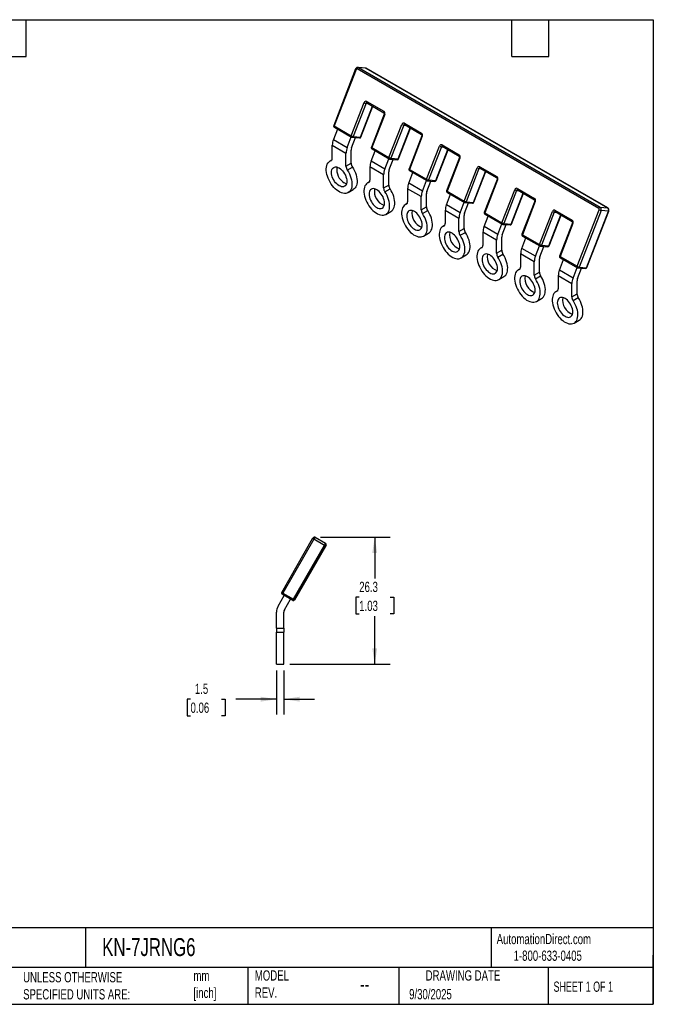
# Model space of a CAD drawing. Header units: millimetres. Extents: x 6 to 273, y 6 to 210.
# Tile 2 of 2: x 142 to 273, y 6 to 210. Entities that reach past the tile are written whole.
import ezdxf

# ---------------------------------------------------------------- set-up
doc = ezdxf.new("R2010")
doc.units = ezdxf.units.MM
doc.linetypes.add('SLD-Solid', pattern=[0])
doc.layers.add('DIMENSIONS', color=140, linetype='SLD-Solid', lineweight=25)
doc.layers.add('TEXT', color=140, linetype='SLD-Solid', lineweight=25)
doc.styles.add('SLDTEXTSTYLE0', font='TXT', dxfattribs={"width": 0.7})
doc.styles.add('SLDTEXTSTYLE1', font='TXT', dxfattribs={"width": 0.65})
doc.dimstyles.new('SLDDIMSTYLE2', dxfattribs={"dimtxt": 2.158008, "dimasz": 3.302, "dimexe": 0, "dimexo": 0.0625, "dimgap": 0.539502, "dimtad": 0, "dimtih": 1, "dimtoh": 1, "dimdec": 1, "dimrnd": 1e-09, "dimzin": 12, "dimdsep": 46, "dimtxsty": 'SLDTEXTSTYLE0', "dimsah": 1, "dimcen": 0.09, "dimadec": 0, "dimazin": 3, "dimtfac": 1, "dimtdec": 1, "dimtofl": 0, "dimtmove": 0, "dimatfit": 3, "dimfxl": 0, "dimfrac": 2, "dimtolj": 1, "dimtzin": 12, "dimarcsym": 0})
doc.dimstyles.new('SLDDIMSTYLE3', dxfattribs={"dimtxt": 2.158008, "dimasz": 3.302, "dimexe": 0, "dimexo": 0.0625, "dimgap": 0.539502, "dimtad": 0, "dimtih": 1, "dimtoh": 1, "dimdec": 1, "dimrnd": 1e-09, "dimzin": 12, "dimdsep": 46, "dimtxsty": 'SLDTEXTSTYLE0', "dimsah": 1, "dimcen": 0.09, "dimadec": 0, "dimazin": 3, "dimtfac": 1, "dimtdec": 1, "dimtmove": 0, "dimatfit": 0, "dimfxl": 0, "dimfrac": 2, "dimtolj": 1, "dimtzin": 12, "dimarcsym": 0})

# ---------------------------------------------------------------- blocks, each defined once
blk = doc.blocks.new('_D_4')
at = {"layer": 'DIMENSIONS'}
for p, q in [((195.22, 75.25), (195.22, 66.15)), ((196.72, 75.25), (196.72, 66.15)), ((177.45, 69.32), (176.73, 69.32)), ((176.73, 69.32), (176.73, 65.89)), ((183.87, 69.32), (184.59, 69.32)), ((184.59, 69.32), (184.59, 65.89)), ((195.22, 69.32), (186.79, 69.32)), ((196.72, 69.32), (203.07, 69.32)), ((176.73, 65.89), (177.45, 65.89)), ((184.59, 65.89), (183.87, 65.89))]:
    blk.add_line(p, q, dxfattribs=at)
for points in [[(195.22, 69.32), (191.92, 69.83), (191.92, 68.81)], [(196.72, 69.32), (200.02, 68.81), (200.02, 69.83)]]:
    blk.add_solid(points, dxfattribs=at)
at = {"layer": 'DIMENSIONS', "char_height": 2.117, "attachment_point": 1, "style": 'SLDTEXTSTYLE0'}
for s, insert in [('1.5', (178.35, 72.53)), ('0.06', (177.45, 68.62))]:
    blk.add_mtext(s, dxfattribs=dict(at, insert=insert))
blk = doc.blocks.new('_D_5')
at = {"layer": 'DIMENSIONS'}
for p, q in [((204.31, 102.78), (218.68, 102.78)), ((215.5, 102.78), (215.5, 94.25)), ((212.3, 90.34), (211.57, 90.34)), ((211.57, 90.34), (211.57, 86.91)), ((218.71, 90.34), (219.43, 90.34)), ((219.43, 90.34), (219.43, 86.91)), ((211.57, 86.91), (212.3, 86.91)), ((215.5, 76.52), (215.5, 86.43)), ((219.43, 86.91), (218.71, 86.91)), ((197.99, 76.52), (218.68, 76.52))]:
    blk.add_line(p, q, dxfattribs=at)
for points in [[(215.5, 102.78), (214.99, 99.48), (216.01, 99.48)], [(215.5, 76.52), (216.01, 79.82), (214.99, 79.82)]]:
    blk.add_solid(points, dxfattribs=at)
at = {"layer": 'DIMENSIONS', "char_height": 2.117, "attachment_point": 1, "style": 'SLDTEXTSTYLE0'}
for s, insert in [('26.3', (212.3, 93.55)), ('1.03', (212.3, 89.64))]:
    blk.add_mtext(s, dxfattribs=dict(at, insert=insert))

msp = doc.modelspace()

# ---------------------------------------------------------------- linework, layer by layer
for p, q in [((211.56, 199.39), (207.03, 187.72)), ((211.65, 199.3), (207.13, 187.63)), ((261.79, 170.58), (211.86, 199.4)), ((213.55, 199.56), (212.02, 199.7)), ((212.15, 199.65), (262.08, 170.83)), ((213.68, 199.52), (212.15, 199.65)), ((263.61, 170.7), (213.68, 199.52)), ((263.65, 170.68), (213.73, 199.5)), ((210.66, 185.59), (213.31, 192.43)), ((213.71, 192.29), (211.06, 185.45)), ((212.59, 185.32), (215.07, 191.71)), ((212.66, 185.33), (215.12, 191.68)), ((213.71, 192.29), (214.14, 192.25)), ((213.84, 192.68), (217.38, 190.64)), ((213.88, 192.4), (217.41, 190.36)), ((217.46, 190.07), (214.81, 183.23)), ((217.56, 189.98), (214.9, 183.14)), ((207.81, 186.98), (206.97, 184.81)), ((207.13, 187.63), (210.66, 185.59)), ((207.16, 187.36), (210.7, 185.31)), ((218.44, 181.1), (221.09, 187.94)), ((221.49, 187.8), (218.84, 180.96)), ((220.37, 180.82), (222.85, 187.22)), ((220.43, 180.84), (222.9, 187.19)), ((221.49, 187.8), (221.92, 187.76)), ((221.62, 188.19), (225.16, 186.15)), ((221.66, 187.91), (225.19, 185.87)), ((209.8, 183.17), (210.64, 185.35)), ((210.72, 183.09), (211.54, 185.21)), ((210.82, 185.28), (212.35, 185.14)), ((211.06, 185.45), (212.59, 185.32)), ((225.24, 185.58), (222.59, 178.74)), ((225.33, 185.49), (222.68, 178.65)), ((206.73, 180.94), (206.73, 183.65)), ((206.73, 183.65), (209.56, 182.02)), ((206.97, 184.81), (209.8, 183.17)), ((214.9, 183.14), (218.44, 181.1)), ((226.22, 176.61), (228.87, 183.44)), ((229.27, 183.31), (226.61, 176.47)), ((229.27, 183.31), (229.7, 183.27)), ((229.4, 183.7), (232.94, 181.66)), ((229.43, 183.42), (232.97, 181.38)), ((209.56, 179.31), (209.56, 182.02)), ((210.62, 179.92), (210.62, 182.63)), ((214.75, 180.32), (215.59, 182.49)), ((214.94, 182.87), (218.47, 180.82)), ((217.58, 178.68), (218.42, 180.86)), ((218.84, 180.96), (220.37, 180.82)), ((228.15, 176.33), (230.63, 182.73)), ((228.21, 176.35), (230.68, 182.7)), ((233.02, 181.09), (230.36, 174.25)), ((233.11, 181), (230.46, 174.16)), ((206.62, 180.57), (206.27, 180.36)), ((206.47, 180.46), (206.57, 180.52)), ((209.56, 179.31), (210.62, 179.92)), ((209.82, 178.52), (210.88, 179.14)), ((214.51, 179.16), (214.51, 176.45)), ((217.34, 177.53), (214.51, 179.16)), ((217.58, 178.68), (214.75, 180.32)), ((218.49, 178.6), (219.32, 180.72)), ((218.6, 180.79), (220.13, 180.65)), ((234, 172.12), (236.65, 178.95)), ((237.18, 179.21), (240.71, 177.17)), ((237.21, 178.93), (240.75, 176.89)), ((217.34, 174.82), (217.34, 177.53)), ((218.4, 175.43), (218.4, 178.14)), ((222.53, 175.83), (223.37, 178)), ((222.68, 178.65), (226.22, 176.61)), ((222.72, 178.38), (226.25, 176.33)), ((237.04, 178.82), (234.39, 171.98)), ((235.92, 171.84), (238.41, 178.24)), ((235.99, 171.86), (238.46, 178.21)), ((237.04, 178.82), (237.48, 178.78)), ((214.4, 176.08), (214.05, 175.87)), ((214.25, 175.97), (214.35, 176.03)), ((217.34, 174.82), (218.4, 175.43)), ((225.35, 174.19), (222.53, 175.83)), ((225.35, 174.19), (226.2, 176.37)), ((226.27, 174.11), (227.1, 176.23)), ((226.38, 176.3), (227.91, 176.16)), ((226.61, 176.47), (228.15, 176.33)), ((240.79, 176.6), (238.14, 169.76)), ((240.89, 176.51), (238.24, 169.67)), ((210.02, 173.87), (211.08, 174.48)), ((217.6, 174.03), (218.66, 174.65)), ((222.29, 174.67), (222.29, 171.96)), ((225.12, 173.03), (222.29, 174.67)), ((225.12, 170.33), (225.12, 173.03)), ((226.18, 170.94), (226.18, 173.65)), ((230.3, 171.33), (231.15, 173.51)), ((230.46, 174.16), (234, 172.12)), ((230.49, 173.89), (234.03, 171.84)), ((241.77, 167.63), (244.43, 174.46)), ((244.82, 174.33), (242.17, 167.49)), ((243.7, 167.35), (246.18, 173.75)), ((243.77, 167.37), (246.23, 173.72)), ((244.82, 174.33), (245.26, 174.29)), ((244.96, 174.72), (248.49, 172.67)), ((244.99, 174.44), (248.53, 172.4)), ((222.18, 171.59), (221.83, 171.38)), ((222.03, 171.48), (222.13, 171.53)), ((225.12, 170.33), (226.18, 170.94)), ((233.13, 169.7), (230.3, 171.33)), ((233.13, 169.7), (233.98, 171.88)), ((234.05, 169.62), (234.87, 171.74)), ((234.15, 171.8), (235.68, 171.67)), ((234.39, 171.98), (235.92, 171.84)), ((248.57, 172.11), (245.92, 165.27)), ((248.67, 172.02), (246.02, 165.18)), ((262.08, 170.83), (263.61, 170.7)), ((217.8, 169.38), (218.86, 169.99)), ((225.38, 169.54), (226.44, 170.16)), ((230.07, 170.18), (230.07, 167.47)), ((232.9, 168.54), (230.07, 170.18)), ((233.96, 166.45), (233.96, 169.16)), ((238.08, 166.84), (238.93, 169.02)), ((238.24, 169.67), (241.77, 167.63)), ((238.27, 169.39), (241.81, 167.35)), ((249.55, 163.14), (252.2, 169.97)), ((252.6, 169.84), (249.95, 163)), ((251.48, 162.86), (253.96, 169.26)), ((251.55, 162.88), (254.01, 169.23)), ((252.6, 169.84), (253.03, 169.8)), ((252.73, 170.23), (256.27, 168.18)), ((252.77, 169.95), (256.3, 167.91)), ((257.33, 158.65), (261.86, 170.31)), ((262.25, 170.17), (257.73, 158.51)), ((259.26, 158.37), (263.78, 170.04)), ((259.33, 158.39), (263.85, 170.05)), ((263.78, 170.04), (262.25, 170.17)), ((229.96, 167.1), (229.61, 166.89)), ((229.81, 166.99), (229.91, 167.04)), ((232.9, 165.84), (232.9, 168.54)), ((240.91, 165.21), (238.08, 166.84)), ((240.91, 165.21), (241.75, 167.39)), ((241.83, 165.13), (242.65, 167.25)), ((241.93, 167.31), (243.46, 167.18)), ((242.17, 167.49), (243.7, 167.35)), ((256.35, 167.62), (253.7, 160.78)), ((256.45, 167.52), (253.8, 160.69)), ((225.58, 164.89), (226.64, 165.5)), ((232.9, 165.84), (233.96, 166.45)), ((233.16, 165.05), (234.22, 165.66)), ((237.85, 165.69), (237.85, 162.98)), ((240.67, 164.05), (237.85, 165.69)), ((241.73, 161.96), (241.73, 164.67)), ((246.02, 165.18), (249.55, 163.14)), ((246.05, 164.9), (249.59, 162.86)), ((237.74, 162.61), (237.38, 162.4)), ((240.67, 161.35), (240.67, 164.05)), ((245.86, 162.35), (246.7, 164.53)), ((248.69, 160.72), (249.53, 162.89)), ((249.61, 160.64), (250.43, 162.76)), ((249.71, 162.82), (251.24, 162.69)), ((249.95, 163), (251.48, 162.86)), ((233.36, 160.4), (234.42, 161.01)), ((237.58, 162.5), (237.69, 162.55)), ((240.67, 161.35), (241.73, 161.96)), ((240.93, 160.56), (241.99, 161.17)), ((245.62, 161.2), (245.62, 158.49)), ((248.45, 159.56), (245.62, 161.2)), ((248.69, 160.72), (245.86, 162.35)), ((253.8, 160.69), (257.33, 158.65)), ((248.45, 156.86), (248.45, 159.56)), ((249.51, 157.47), (249.51, 160.18)), ((253.64, 157.86), (254.48, 160.04)), ((253.83, 160.41), (257.36, 158.37)), ((257.73, 158.51), (259.26, 158.37)), ((241.13, 155.91), (242.19, 156.52)), ((245.51, 158.11), (245.16, 157.91)), ((245.36, 158.01), (245.46, 158.06)), ((248.45, 156.86), (249.51, 157.47)), ((248.71, 156.07), (249.77, 156.68)), ((253.4, 156.71), (253.4, 154)), ((256.23, 155.07), (253.4, 156.71)), ((256.47, 156.23), (253.64, 157.86)), ((256.47, 156.23), (257.31, 158.4)), ((257.39, 156.15), (258.21, 158.27)), ((257.49, 158.33), (259.02, 158.2)), ((256.23, 152.36), (256.23, 155.07)), ((257.29, 152.98), (257.29, 155.69)), ((253.29, 153.62), (252.94, 153.42)), ((253.14, 153.51), (253.24, 153.57)), ((256.23, 152.36), (257.29, 152.98)), ((248.91, 151.42), (249.97, 152.03)), ((256.49, 151.58), (257.55, 152.19)), ((256.69, 146.93), (257.75, 147.54)), ((196.28, 91.37), (202.68, 102.46)), ((202.94, 102.31), (196.54, 91.22)), ((202.68, 102.46), (202.78, 102.63)), ((202.94, 102.31), (202.68, 102.46)), ((203.19, 102.74), (202.94, 102.31)), ((205.1, 101.06), (202.94, 102.31)), ((203.19, 102.74), (205.35, 101.49)), ((198.7, 89.97), (205.1, 101.06)), ((205.36, 100.91), (198.96, 89.82)), ((205.1, 101.06), (205.35, 101.49)), ((205.1, 101.06), (205.36, 100.91)), ((205.46, 101.08), (205.36, 100.91)), ((195.56, 88.52), (196.82, 90.71)), ((196.54, 91.22), (196.28, 91.37)), ((196.54, 91.22), (196.39, 90.96)), ((198.55, 89.71), (196.39, 90.96)), ((196.54, 91.22), (198.7, 89.97)), ((196.85, 87.77), (198.12, 89.96)), ((198.55, 89.71), (198.7, 89.97)), ((198.7, 89.97), (198.96, 89.82)), ((195.22, 83.95), (195.22, 87.27)), ((196.72, 83.95), (196.72, 87.27)), ((196.72, 83.95), (196.72, 87.27)), ((196.72, 83.95), (196.72, 87.27)), ((196.72, 83.95), (196.72, 87.27)), ((196.72, 83.95), (196.72, 87.27)), ((196.72, 83.95), (196.72, 87.27)), ((195.22, 83.95), (196.72, 83.95)), ((195.22, 83.95), (195.22, 83.18)), ((196.72, 83.95), (196.72, 83.18)), ((196.72, 83.95), (196.72, 83.18)), ((196.72, 83.95), (196.72, 83.18)), ((196.72, 83.95), (196.72, 83.18)), ((196.72, 83.95), (196.72, 83.18)), ((196.72, 83.95), (196.72, 83.18)), ((196.72, 83.95), (196.72, 83.95)), ((196.72, 83.95), (196.72, 83.95)), ((196.72, 83.95), (196.72, 83.95)), ((196.72, 83.95), (196.72, 83.95)), ((196.72, 83.95), (196.72, 83.95)), ((195.22, 76.52), (195.22, 83.18)), ((195.22, 83.18), (196.72, 83.18)), ((196.72, 76.52), (196.72, 83.18)), ((196.72, 76.52), (196.72, 83.18)), ((196.72, 76.52), (196.72, 83.18)), ((196.72, 76.52), (196.72, 83.18)), ((196.72, 76.52), (196.72, 83.18)), ((196.72, 76.52), (196.72, 83.18)), ((196.72, 83.18), (196.72, 83.18)), ((196.72, 83.18), (196.72, 83.18)), ((196.72, 83.18), (196.72, 83.18)), ((196.72, 83.18), (196.72, 83.18)), ((196.72, 83.18), (196.72, 83.18)), ((195.22, 76.52), (196.72, 76.52)), ((196.72, 76.52), (196.72, 76.52)), ((196.72, 76.52), (196.72, 76.52)), ((196.72, 76.52), (196.72, 76.52)), ((196.72, 76.52), (196.72, 76.52)), ((196.72, 76.52), (196.72, 76.52))]:
    msp.add_line(p, q)
at = {"flags": 128}
for points in [[(212.02, 199.7), (212.08, 199.68), (212.15, 199.65)], [(213.68, 199.52), (213.61, 199.55), (213.55, 199.56)], [(213.73, 199.5), (213.72, 199.51), (213.68, 199.52)], [(213.84, 192.68), (213.83, 192.62), (213.82, 192.57), (213.82, 192.52), (213.82, 192.48), (213.84, 192.44), (213.86, 192.41), (213.88, 192.4)], [(217.38, 190.64), (217.36, 190.58), (217.35, 190.53), (217.35, 190.48), (217.36, 190.44), (217.37, 190.4), (217.39, 190.37), (217.41, 190.36)], [(217.56, 189.98), (217.52, 190), (217.49, 190.02), (217.47, 190.04), (217.46, 190.06), (217.46, 190.07)], [(207.13, 187.63), (207.11, 187.58), (207.1, 187.53), (207.1, 187.48), (207.11, 187.43), (207.12, 187.4), (207.14, 187.37), (207.16, 187.36)], [(221.62, 188.19), (221.6, 188.13), (221.6, 188.08), (221.59, 188.03), (221.6, 187.99), (221.62, 187.95), (221.64, 187.92), (221.66, 187.91)], [(210.66, 185.59), (210.64, 185.54), (210.64, 185.49), (210.63, 185.44), (210.64, 185.39), (210.66, 185.36), (210.68, 185.33), (210.7, 185.31)], [(212.66, 185.33), (212.66, 185.33), (212.64, 185.32), (212.62, 185.31), (212.59, 185.32)], [(225.16, 186.15), (225.14, 186.09), (225.13, 186.04), (225.13, 185.99), (225.14, 185.95), (225.15, 185.91), (225.17, 185.88), (225.19, 185.87)], [(225.33, 185.49), (225.3, 185.51), (225.27, 185.53), (225.25, 185.55), (225.24, 185.57), (225.24, 185.58)], [(214.9, 183.14), (214.87, 183.17), (214.84, 183.19), (214.82, 183.21), (214.81, 183.22), (214.81, 183.23)], [(214.94, 182.87), (214.92, 182.88), (214.9, 182.91), (214.88, 182.94), (214.88, 182.99), (214.88, 183.04), (214.89, 183.09), (214.9, 183.14)], [(229.4, 183.7), (229.38, 183.64), (229.37, 183.59), (229.37, 183.54), (229.38, 183.5), (229.39, 183.46), (229.42, 183.43), (229.43, 183.42)], [(218.47, 180.82), (218.46, 180.84), (218.43, 180.87), (218.42, 180.9), (218.41, 180.95), (218.41, 180.99), (218.42, 181.05), (218.44, 181.1)], [(232.94, 181.66), (232.92, 181.6), (232.91, 181.55), (232.91, 181.5), (232.91, 181.46), (232.93, 181.42), (232.95, 181.39), (232.97, 181.38)], [(233.11, 181), (233.07, 181.02), (233.05, 181.04), (233.03, 181.06), (233.02, 181.08), (233.02, 181.09)], [(209.82, 178.52), (210.06, 178.14), (210.26, 177.74), (210.44, 177.33), (210.58, 176.92), (210.69, 176.52), (210.76, 176.12), (210.8, 175.73), (210.79, 175.37), (210.75, 175.03), (210.67, 174.72), (210.56, 174.44), (210.41, 174.21), (210.22, 174.01), (210.01, 173.86), (209.77, 173.76), (209.51, 173.7), (209.23, 173.7), (208.93, 173.74), (208.62, 173.83), (208.31, 173.97), (207.99, 174.15), (207.67, 174.38), (207.36, 174.64), (207.07, 174.94), (206.78, 175.28), (206.52, 175.63), (206.28, 176.01), (206.07, 176.41), (205.89, 176.82), (205.74, 177.23), (205.62, 177.63), (205.54, 178.03), (205.5, 178.42), (205.5, 178.79), (205.53, 179.14), (205.6, 179.45), (205.71, 179.74), (205.86, 179.98), (206.03, 180.18), (206.24, 180.34), (206.47, 180.46)], [(208.15, 175.28), (207.9, 175.45), (207.66, 175.65), (207.42, 175.9), (207.21, 176.17), (207.02, 176.47), (206.86, 176.78), (206.73, 177.1), (206.63, 177.42), (206.58, 177.74), (206.56, 178.03), (206.58, 178.31), (206.63, 178.56), (206.73, 178.77), (206.86, 178.94), (207.02, 179.06), (207.21, 179.14), (207.42, 179.17), (207.66, 179.15), (207.9, 179.07), (208.15, 178.95), (208.4, 178.79), (208.64, 178.58), (208.87, 178.34), (209.08, 178.06), (209.27, 177.77), (209.43, 177.45), (209.56, 177.13), (209.66, 176.81), (209.72, 176.5), (209.74, 176.2), (209.72, 175.92), (209.66, 175.67), (209.56, 175.46), (209.43, 175.29), (209.27, 175.17), (209.08, 175.09), (208.87, 175.06), (208.64, 175.09), (208.4, 175.16), (208.15, 175.28)], [(210.88, 179.14), (211.12, 178.75), (211.32, 178.35), (211.5, 177.95), (211.64, 177.54), (211.75, 177.13), (211.82, 176.73), (211.86, 176.35), (211.85, 175.98), (211.81, 175.64), (211.73, 175.33), (211.62, 175.06), (211.47, 174.82), (211.28, 174.62), (211.08, 174.48)], [(220.37, 180.82), (220.4, 180.82), (220.42, 180.83), (220.43, 180.84), (220.43, 180.84)], [(237.18, 179.21), (237.16, 179.15), (237.15, 179.1), (237.15, 179.05), (237.16, 179.01), (237.17, 178.97), (237.19, 178.94), (237.21, 178.93)], [(222.68, 178.65), (222.64, 178.68), (222.62, 178.7), (222.6, 178.72), (222.59, 178.73), (222.59, 178.74)], [(222.72, 178.38), (222.7, 178.39), (222.68, 178.42), (222.66, 178.45), (222.65, 178.5), (222.66, 178.55), (222.67, 178.6), (222.68, 178.65)], [(240.71, 177.17), (240.7, 177.11), (240.69, 177.06), (240.69, 177.01), (240.69, 176.97), (240.71, 176.93), (240.73, 176.9), (240.75, 176.89)], [(209.67, 175.7), (209.46, 175.77), (209.21, 175.89)], [(214.25, 175.97), (214.02, 175.85), (213.81, 175.69), (213.63, 175.49), (213.49, 175.25), (213.38, 174.96), (213.31, 174.65), (213.28, 174.3), (213.28, 173.93), (213.32, 173.54), (213.4, 173.14), (213.52, 172.73), (213.67, 172.32), (213.85, 171.92), (214.06, 171.52), (214.3, 171.14), (214.56, 170.79), (214.84, 170.45), (215.14, 170.15), (215.45, 169.89), (215.77, 169.66), (216.08, 169.48), (216.4, 169.34), (216.71, 169.25), (217.01, 169.21), (217.29, 169.21), (217.55, 169.27), (217.79, 169.37), (218, 169.52), (218.18, 169.72), (218.33, 169.95), (218.45, 170.23), (218.53, 170.54), (218.57, 170.88), (218.57, 171.24), (218.54, 171.63), (218.47, 172.03), (218.36, 172.43), (218.22, 172.84), (218.04, 173.25), (217.83, 173.65), (217.6, 174.03)], [(226.25, 176.33), (226.23, 176.35), (226.21, 176.38), (226.2, 176.41), (226.19, 176.46), (226.19, 176.5), (226.2, 176.56), (226.22, 176.61)], [(228.15, 176.33), (228.18, 176.33), (228.2, 176.34), (228.21, 176.35), (228.21, 176.35)], [(240.89, 176.51), (240.85, 176.53), (240.82, 176.55), (240.8, 176.57), (240.79, 176.59), (240.79, 176.6)], [(215.93, 174.46), (215.68, 174.58), (215.43, 174.66), (215.2, 174.68), (214.99, 174.65), (214.8, 174.57), (214.64, 174.45), (214.51, 174.28), (214.41, 174.07), (214.35, 173.82), (214.33, 173.54), (214.35, 173.25), (214.41, 172.93), (214.51, 172.61), (214.64, 172.29), (214.8, 171.98), (214.99, 171.68), (215.2, 171.41), (215.43, 171.16), (215.68, 170.95), (215.93, 170.79), (216.17, 170.67), (216.42, 170.59), (216.65, 170.57), (216.86, 170.6), (217.05, 170.68), (217.21, 170.8), (217.34, 170.97), (217.44, 171.18), (217.5, 171.43), (217.52, 171.71), (217.5, 172.01), (217.44, 172.32), (217.34, 172.64), (217.21, 172.96), (217.05, 173.28), (216.86, 173.57), (216.65, 173.85), (216.42, 174.09), (216.17, 174.3), (215.93, 174.46)], [(218.86, 169.99), (219.06, 170.13), (219.24, 170.33), (219.39, 170.57), (219.51, 170.84), (219.59, 171.15), (219.63, 171.49), (219.63, 171.86), (219.6, 172.24), (219.53, 172.64), (219.42, 173.05), (219.28, 173.46), (219.1, 173.86), (218.89, 174.26), (218.66, 174.65)], [(230.46, 174.16), (230.42, 174.18), (230.39, 174.21), (230.37, 174.23), (230.36, 174.24), (230.36, 174.25)], [(230.49, 173.89), (230.48, 173.9), (230.45, 173.93), (230.44, 173.96), (230.43, 174.01), (230.43, 174.06), (230.44, 174.11), (230.46, 174.16)], [(244.96, 174.72), (244.94, 174.66), (244.93, 174.61), (244.93, 174.56), (244.94, 174.52), (244.95, 174.48), (244.97, 174.45), (244.99, 174.44)], [(222.03, 171.48), (221.79, 171.36), (221.59, 171.2), (221.41, 171), (221.27, 170.75), (221.16, 170.47), (221.09, 170.16), (221.05, 169.81), (221.06, 169.44), (221.1, 169.05), (221.18, 168.65), (221.29, 168.24), (221.44, 167.83), (221.63, 167.43), (221.84, 167.03), (222.08, 166.65), (222.34, 166.29), (222.62, 165.96), (222.92, 165.66), (223.23, 165.4), (223.54, 165.17), (223.86, 164.99), (224.18, 164.85), (224.49, 164.76), (224.78, 164.72), (225.07, 164.72), (225.33, 164.78), (225.57, 164.88), (225.78, 165.03), (225.96, 165.23), (226.11, 165.46), (226.23, 165.74), (226.31, 166.05), (226.35, 166.39), (226.35, 166.75), (226.32, 167.14), (226.25, 167.54), (226.14, 167.94), (225.99, 168.35), (225.82, 168.76), (225.61, 169.16), (225.38, 169.54)], [(234.03, 171.84), (234.01, 171.86), (233.99, 171.89), (233.98, 171.92), (233.97, 171.97), (233.97, 172.01), (233.98, 172.07), (234, 172.12)], [(235.92, 171.84), (235.95, 171.84), (235.98, 171.85), (235.99, 171.86), (235.99, 171.86)], [(248.49, 172.67), (248.47, 172.62), (248.47, 172.57), (248.46, 172.52), (248.47, 172.48), (248.49, 172.44), (248.51, 172.41), (248.53, 172.4)], [(248.67, 172.02), (248.63, 172.04), (248.6, 172.06), (248.58, 172.08), (248.57, 172.1), (248.57, 172.11)], [(263.65, 170.68), (263.64, 170.69), (263.61, 170.7)], [(223.7, 169.97), (223.45, 170.09), (223.21, 170.17), (222.98, 170.19), (222.77, 170.16), (222.58, 170.08), (222.42, 169.96), (222.29, 169.79), (222.19, 169.58), (222.13, 169.33), (222.11, 169.05), (222.13, 168.76), (222.19, 168.44), (222.29, 168.12), (222.42, 167.8), (222.58, 167.49), (222.77, 167.19), (222.98, 166.92), (223.21, 166.67), (223.45, 166.46), (223.7, 166.3), (223.95, 166.18), (224.19, 166.1), (224.43, 166.08), (224.64, 166.11), (224.83, 166.19), (224.99, 166.31), (225.12, 166.48), (225.22, 166.69), (225.27, 166.94), (225.29, 167.22), (225.27, 167.52), (225.22, 167.83), (225.12, 168.15), (224.99, 168.47), (224.83, 168.79), (224.64, 169.08), (224.43, 169.36), (224.19, 169.6), (223.95, 169.81), (223.7, 169.97)], [(226.64, 165.5), (226.84, 165.64), (227.02, 165.84), (227.17, 166.08), (227.29, 166.35), (227.37, 166.66), (227.41, 167), (227.41, 167.37), (227.38, 167.75), (227.31, 168.15), (227.2, 168.56), (227.06, 168.97), (226.88, 169.37), (226.67, 169.77), (226.44, 170.16)], [(238.24, 169.67), (238.2, 169.69), (238.17, 169.72), (238.15, 169.74), (238.14, 169.75), (238.14, 169.76)], [(238.27, 169.39), (238.25, 169.41), (238.23, 169.44), (238.22, 169.47), (238.21, 169.52), (238.21, 169.57), (238.22, 169.62), (238.24, 169.67)], [(252.73, 170.23), (252.72, 170.17), (252.71, 170.12), (252.71, 170.07), (252.71, 170.03), (252.73, 169.99), (252.75, 169.96), (252.77, 169.95)], [(263.78, 170.04), (263.82, 170.04), (263.84, 170.04), (263.85, 170.05), (263.85, 170.05)], [(229.81, 166.99), (229.57, 166.87), (229.37, 166.71), (229.19, 166.51), (229.05, 166.26), (228.94, 165.98), (228.87, 165.67), (228.83, 165.32), (228.84, 164.95), (228.88, 164.56), (228.96, 164.16), (229.07, 163.75), (229.22, 163.34), (229.41, 162.94), (229.62, 162.54), (229.86, 162.16), (230.12, 161.8), (230.4, 161.47), (230.7, 161.17), (231.01, 160.91), (231.32, 160.68), (231.64, 160.5), (231.96, 160.36), (232.26, 160.27), (232.56, 160.23), (232.84, 160.23), (233.11, 160.29), (233.34, 160.39), (233.56, 160.54), (233.74, 160.74), (233.89, 160.97), (234.01, 161.25), (234.08, 161.56), (234.13, 161.9), (234.13, 162.26), (234.1, 162.65), (234.02, 163.05), (233.92, 163.45), (233.77, 163.86), (233.6, 164.27), (233.39, 164.67), (233.16, 165.05)], [(241.81, 167.35), (241.79, 167.37), (241.77, 167.4), (241.75, 167.43), (241.75, 167.48), (241.75, 167.52), (241.76, 167.58), (241.77, 167.63)], [(243.7, 167.35), (243.73, 167.35), (243.76, 167.36), (243.77, 167.37), (243.77, 167.37)], [(256.27, 168.18), (256.25, 168.13), (256.24, 168.08), (256.24, 168.03), (256.25, 167.99), (256.26, 167.95), (256.29, 167.92), (256.3, 167.91)], [(256.45, 167.52), (256.41, 167.55), (256.38, 167.57), (256.36, 167.59), (256.35, 167.61), (256.35, 167.62)], [(231.48, 165.48), (231.23, 165.6), (230.99, 165.68), (230.76, 165.7), (230.55, 165.67), (230.36, 165.59), (230.19, 165.47), (230.06, 165.3), (229.97, 165.09), (229.91, 164.84), (229.89, 164.56), (229.91, 164.26), (229.97, 163.95), (230.06, 163.63), (230.19, 163.31), (230.36, 163), (230.55, 162.7), (230.76, 162.43), (230.99, 162.18), (231.23, 161.97), (231.48, 161.81), (231.73, 161.69), (231.97, 161.61), (232.2, 161.59), (232.42, 161.62), (232.61, 161.7), (232.77, 161.82), (232.9, 161.99), (232.99, 162.2), (233.05, 162.45), (233.07, 162.73), (233.05, 163.03), (232.99, 163.34), (232.9, 163.66), (232.77, 163.98), (232.61, 164.29), (232.42, 164.59), (232.2, 164.87), (231.97, 165.11), (231.73, 165.32), (231.48, 165.48)], [(234.42, 161.01), (234.62, 161.15), (234.8, 161.35), (234.95, 161.59), (235.07, 161.86), (235.14, 162.17), (235.19, 162.51), (235.19, 162.87), (235.16, 163.26), (235.08, 163.66), (234.98, 164.07), (234.83, 164.48), (234.66, 164.88), (234.45, 165.28), (234.22, 165.66)], [(246.02, 165.18), (245.98, 165.2), (245.95, 165.23), (245.93, 165.25), (245.92, 165.26), (245.92, 165.27)], [(246.05, 164.9), (246.03, 164.92), (246.01, 164.95), (246, 164.98), (245.99, 165.03), (245.99, 165.07), (246, 165.13), (246.02, 165.18)], [(249.59, 162.86), (249.57, 162.88), (249.55, 162.91), (249.53, 162.94), (249.52, 162.99), (249.53, 163.03), (249.54, 163.09), (249.55, 163.14)], [(251.48, 162.86), (251.51, 162.86), (251.53, 162.87), (251.55, 162.88), (251.55, 162.88)], [(237.58, 162.5), (237.35, 162.38), (237.14, 162.22), (236.97, 162.02), (236.83, 161.77), (236.72, 161.49), (236.65, 161.18), (236.61, 160.83), (236.61, 160.46), (236.66, 160.07), (236.74, 159.67), (236.85, 159.26), (237, 158.85), (237.18, 158.45), (237.4, 158.05), (237.63, 157.67), (237.9, 157.31), (238.18, 156.98), (238.48, 156.68), (238.79, 156.42), (239.1, 156.19), (239.42, 156.01), (239.73, 155.87), (240.04, 155.78), (240.34, 155.73), (240.62, 155.74), (240.88, 155.8), (241.12, 155.9), (241.34, 156.05), (241.52, 156.25), (241.67, 156.48), (241.78, 156.76), (241.86, 157.07), (241.9, 157.41), (241.91, 157.77), (241.87, 158.16), (241.8, 158.56), (241.69, 158.96), (241.55, 159.37), (241.37, 159.78), (241.17, 160.18), (240.93, 160.56)], [(239.26, 160.99), (239.01, 161.11), (238.77, 161.19), (238.54, 161.21), (238.32, 161.18), (238.13, 161.1), (237.97, 160.98), (237.84, 160.81), (237.75, 160.6), (237.69, 160.35), (237.67, 160.07), (237.69, 159.77), (237.75, 159.46), (237.84, 159.14), (237.97, 158.82), (238.13, 158.51), (238.32, 158.21), (238.54, 157.93), (238.77, 157.69), (239.01, 157.48), (239.26, 157.32), (239.51, 157.2), (239.75, 157.12), (239.98, 157.1), (240.19, 157.13), (240.38, 157.21), (240.55, 157.33), (240.68, 157.5), (240.77, 157.71), (240.83, 157.96), (240.85, 158.24), (240.83, 158.53), (240.77, 158.85), (240.68, 159.17), (240.55, 159.49), (240.38, 159.8), (240.19, 160.1), (239.98, 160.37), (239.75, 160.62), (239.51, 160.83), (239.26, 160.99)], [(242.19, 156.52), (242.4, 156.66), (242.58, 156.86), (242.73, 157.1), (242.84, 157.37), (242.92, 157.68), (242.96, 158.02), (242.97, 158.38), (242.93, 158.77), (242.86, 159.17), (242.75, 159.58), (242.61, 159.99), (242.44, 160.39), (242.23, 160.79), (241.99, 161.17)], [(253.8, 160.69), (253.76, 160.71), (253.73, 160.74), (253.71, 160.76), (253.7, 160.77), (253.7, 160.78)], [(253.83, 160.41), (253.81, 160.43), (253.79, 160.46), (253.77, 160.49), (253.77, 160.54), (253.77, 160.58), (253.78, 160.64), (253.8, 160.69)], [(257.36, 158.37), (257.35, 158.39), (257.32, 158.41), (257.31, 158.45), (257.3, 158.49), (257.3, 158.54), (257.31, 158.6), (257.33, 158.65)], [(245.36, 158.01), (245.13, 157.89), (244.92, 157.73), (244.75, 157.53), (244.6, 157.28), (244.49, 157), (244.42, 156.68), (244.39, 156.34), (244.39, 155.97), (244.43, 155.58), (244.51, 155.18), (244.63, 154.77), (244.78, 154.36), (244.96, 153.96), (245.17, 153.56), (245.41, 153.18), (245.68, 152.82), (245.96, 152.49), (246.25, 152.19), (246.56, 151.93), (246.88, 151.7), (247.2, 151.52), (247.51, 151.38), (247.82, 151.29), (248.12, 151.24), (248.4, 151.25), (248.66, 151.31), (248.9, 151.41), (249.11, 151.56), (249.3, 151.76), (249.45, 151.99), (249.56, 152.27), (249.64, 152.58), (249.68, 152.92), (249.69, 153.28), (249.65, 153.67), (249.58, 154.07), (249.47, 154.47), (249.33, 154.88), (249.15, 155.29), (248.95, 155.69), (248.71, 156.07)], [(247.04, 156.5), (246.79, 156.62), (246.55, 156.7), (246.32, 156.72), (246.1, 156.69), (245.91, 156.61), (245.75, 156.49), (245.62, 156.32), (245.52, 156.11), (245.47, 155.86), (245.45, 155.58), (245.47, 155.28), (245.52, 154.97), (245.62, 154.65), (245.75, 154.33), (245.91, 154.01), (246.1, 153.72), (246.32, 153.44), (246.55, 153.2), (246.79, 152.99), (247.04, 152.83), (247.29, 152.71), (247.53, 152.63), (247.76, 152.61), (247.97, 152.64), (248.16, 152.72), (248.32, 152.84), (248.46, 153.01), (248.55, 153.22), (248.61, 153.47), (248.63, 153.75), (248.61, 154.04), (248.55, 154.36), (248.46, 154.68), (248.32, 155), (248.16, 155.31), (247.97, 155.61), (247.76, 155.88), (247.53, 156.13), (247.29, 156.34), (247.04, 156.5)], [(249.97, 152.03), (250.17, 152.17), (250.36, 152.37), (250.51, 152.61), (250.62, 152.88), (250.7, 153.19), (250.74, 153.53), (250.75, 153.89), (250.71, 154.28), (250.64, 154.68), (250.53, 155.09), (250.39, 155.5), (250.21, 155.9), (250.01, 156.3), (249.77, 156.68)], [(259.26, 158.37), (259.29, 158.37), (259.31, 158.38), (259.32, 158.39), (259.33, 158.39)], [(253.14, 153.51), (252.91, 153.4), (252.7, 153.24), (252.52, 153.04), (252.38, 152.79), (252.27, 152.51), (252.2, 152.19), (252.17, 151.85), (252.17, 151.48), (252.21, 151.09), (252.29, 150.69), (252.41, 150.28), (252.56, 149.87), (252.74, 149.47), (252.95, 149.07), (253.19, 148.69), (253.45, 148.33), (253.74, 148), (254.03, 147.7), (254.34, 147.44), (254.66, 147.21), (254.97, 147.03), (255.29, 146.89), (255.6, 146.8), (255.9, 146.75), (256.18, 146.76), (256.44, 146.82), (256.68, 146.92), (256.89, 147.07), (257.07, 147.27), (257.22, 147.5), (257.34, 147.78), (257.42, 148.09), (257.46, 148.43), (257.46, 148.79), (257.43, 149.18), (257.36, 149.57), (257.25, 149.98), (257.11, 150.39), (256.93, 150.8), (256.72, 151.2), (256.49, 151.58)], [(254.82, 152.01), (254.57, 152.13), (254.32, 152.21), (254.09, 152.23), (253.88, 152.2), (253.69, 152.12), (253.53, 152), (253.4, 151.83), (253.3, 151.62), (253.24, 151.37), (253.22, 151.09), (253.24, 150.79), (253.3, 150.48), (253.4, 150.16), (253.53, 149.84), (253.69, 149.52), (253.88, 149.23), (254.09, 148.95), (254.32, 148.71), (254.57, 148.5), (254.82, 148.34), (255.06, 148.22), (255.31, 148.14), (255.54, 148.12), (255.75, 148.15), (255.94, 148.23), (256.1, 148.35), (256.23, 148.52), (256.33, 148.73), (256.39, 148.98), (256.41, 149.26), (256.39, 149.55), (256.33, 149.87), (256.23, 150.19), (256.1, 150.51), (255.94, 150.82), (255.75, 151.12), (255.54, 151.39), (255.31, 151.64), (255.06, 151.84), (254.82, 152.01)], [(257.75, 147.54), (257.95, 147.68), (258.13, 147.88), (258.28, 148.11), (258.4, 148.39), (258.48, 148.7), (258.52, 149.04), (258.52, 149.4), (258.49, 149.79), (258.42, 150.19), (258.31, 150.59), (258.17, 151), (257.99, 151.41), (257.78, 151.81), (257.55, 152.19)]]:
    msp.add_lwpolyline(points, dxfattribs=at)
for centre, radius, start, end in [((211.7, 199.44), 0.152, 200.2633, 252.1043), ((211.8, 199.26), 0.152, 64.7492, 165.9983), ((212.21, 199.3), 0.356, 98.6007, 164.5265), ((213.68, 192.33), 0.38, 64.7492, 165.9983), ((213.88, 193.42), 1.14, 240.1095, 261.2221), ((213.87, 192.24), 0.166, 89.779, 163.1168), ((217.06, 190.2), 0.543, 336.0238, 53.9768), ((207.31, 187.62), 0.3, 158.7943, 180), ((207.31, 187.62), 0.3, 180, 240.0027), ((207.17, 187.78), 0.152, 200.2633, 252.1043), ((221.46, 187.84), 0.38, 64.7492, 165.9983), ((221.66, 188.93), 1.14, 240.1095, 261.2221), ((221.65, 187.75), 0.166, 89.779, 163.1168), ((211.23, 186.58), 1.14, 240.1095, 261.2221), ((210.85, 185.57), 0.3, 240.0027, 264.8905), ((210.83, 185.52), 0.24, 268.2619, 344.6162), ((212.38, 185.44), 0.3, 264.8905, 338.7943), ((212.35, 185.39), 0.249, 269.7602, 343.1179), ((224.84, 185.71), 0.543, 336.0238, 53.9768), ((209.99, 183.59), 3.25, 157.9788, 178.8918), ((212.82, 181.95), 3.25, 157.9788, 178.8918), ((211.92, 182.6), 1.3, 157.9788, 178.8918), ((215.09, 183.13), 0.3, 158.7943, 180), ((215.09, 183.13), 0.3, 180, 240.0027), ((229.24, 183.35), 0.38, 64.7492, 165.9983), ((229.44, 184.44), 1.14, 240.1095, 261.2221), ((229.42, 183.26), 0.166, 89.779, 163.1168), ((206.26, 180.88), 0.473, 296.1878, 7.099), ((219.01, 182.09), 1.14, 240.1095, 261.2221), ((218.6, 181.03), 0.24, 268.2619, 344.6162), ((232.62, 181.22), 0.543, 336.0238, 53.9768), ((210.87, 178.65), 3.22, 171.2735, 238.9323), ((211.05, 179.37), 1.49, 182.2541, 214.5313), ((212.11, 179.98), 1.49, 182.2541, 214.5313), ((217.76, 179.1), 3.25, 157.9788, 178.8918), ((218.62, 181.08), 0.3, 240.0027, 264.8905), ((220.15, 180.95), 0.3, 264.8905, 338.7943), ((220.13, 180.9), 0.249, 269.7602, 343.1179), ((237.02, 178.86), 0.38, 64.7492, 165.9983), ((237.22, 179.95), 1.14, 240.1095, 261.2221), ((237.2, 178.77), 0.166, 89.779, 163.1168), ((220.59, 177.46), 3.25, 157.9788, 178.8918), ((219.7, 178.11), 1.3, 157.9788, 178.8918), ((222.87, 178.64), 0.3, 158.7943, 180), ((222.87, 178.64), 0.3, 180, 240.0027), ((240.39, 176.73), 0.543, 336.0238, 53.9768), ((214.04, 176.39), 0.473, 296.1878, 7.099), ((218.82, 174.87), 1.49, 182.2541, 214.5313), ((219.88, 175.49), 1.49, 182.2541, 214.5313), ((225.54, 174.6), 3.25, 157.9788, 178.8918), ((226.79, 177.6), 1.14, 240.1095, 261.2221), ((226.4, 176.59), 0.3, 240.0027, 264.8905), ((226.38, 176.54), 0.24, 268.2619, 344.6162), ((227.93, 176.46), 0.3, 264.8905, 338.7943), ((227.91, 176.41), 0.249, 269.7602, 343.1179), ((244.79, 174.37), 0.38, 64.7492, 165.9983), ((218.5, 174.11), 3.08, 169.9168, 250.0778), ((228.37, 172.97), 3.25, 157.9788, 178.8918), ((227.48, 173.62), 1.3, 157.9788, 178.8918), ((230.64, 174.14), 0.3, 158.7943, 180), ((230.64, 174.14), 0.3, 180, 240.0027), ((245, 175.46), 1.14, 240.1095, 261.2221), ((244.98, 174.28), 0.166, 89.779, 163.1168), ((221.82, 171.9), 0.473, 296.1878, 7.099), ((227.66, 171), 1.49, 182.2541, 214.5313), ((233.32, 170.11), 3.25, 157.9788, 178.8918), ((234.57, 173.11), 1.14, 240.1095, 261.2221), ((234.18, 172.1), 0.3, 240.0027, 264.8905), ((234.16, 172.05), 0.24, 268.2619, 344.6162), ((235.71, 171.97), 0.3, 264.8905, 338.7943), ((235.69, 171.92), 0.249, 269.7602, 343.1179), ((248.17, 172.24), 0.543, 336.0238, 53.9768), ((262.13, 170.48), 0.356, 98.6007, 164.5265), ((261.76, 170.4), 0.543, 336.0238, 53.9768), ((263.29, 170.26), 0.543, 336.0238, 53.9768), ((226.28, 169.62), 3.08, 169.9168, 250.0778), ((226.6, 170.38), 1.49, 182.2541, 214.5313), ((236.15, 168.48), 3.25, 157.9788, 178.8918), ((235.26, 169.13), 1.3, 157.9788, 178.8918), ((238.42, 169.65), 0.3, 158.7943, 180), ((238.42, 169.65), 0.3, 180, 240.0027), ((252.57, 169.88), 0.38, 64.7492, 165.9983), ((252.78, 170.97), 1.14, 240.1095, 261.2221), ((252.76, 169.79), 0.166, 89.779, 163.1168), ((261.66, 170.4), 0.217, 336.0238, 53.9768), ((262.43, 171.31), 1.14, 240.1095, 261.2221), ((229.6, 167.41), 0.473, 296.1878, 7.099), ((241.1, 165.62), 3.25, 157.9788, 178.8918), ((242.35, 168.62), 1.14, 240.1095, 261.2221), ((241.96, 167.61), 0.3, 240.0027, 264.8905), ((241.94, 167.55), 0.24, 268.2619, 344.6162), ((243.49, 167.48), 0.3, 264.8905, 338.7943), ((243.46, 167.43), 0.249, 269.7602, 343.1179), ((255.95, 167.75), 0.543, 336.0238, 53.9768), ((234.05, 165.13), 3.08, 169.9168, 250.0778), ((234.38, 165.89), 1.49, 182.2541, 214.5313), ((235.44, 166.51), 1.49, 182.2541, 214.5313), ((243.93, 163.99), 3.25, 157.9788, 178.8918), ((243.04, 164.64), 1.3, 157.9788, 178.8918), ((246.2, 165.16), 0.3, 158.7943, 180), ((246.2, 165.16), 0.3, 180, 240.0027), ((237.38, 162.92), 0.473, 296.1878, 7.099), ((250.12, 164.13), 1.14, 240.1095, 261.2221), ((249.74, 163.12), 0.3, 240.0027, 264.8905), ((249.72, 163.06), 0.24, 268.2619, 344.6162), ((251.27, 162.99), 0.3, 264.8905, 338.7943), ((251.24, 162.94), 0.249, 269.7602, 343.1179), ((241.83, 160.64), 3.08, 169.9168, 250.0778), ((242.16, 161.4), 1.49, 182.2541, 214.5313), ((243.22, 162.02), 1.49, 182.2541, 214.5313), ((248.88, 161.13), 3.25, 157.9788, 178.8918), ((251.71, 159.5), 3.25, 157.9788, 178.8918), ((250.81, 160.15), 1.3, 157.9788, 178.8918), ((253.98, 160.67), 0.3, 158.7943, 180), ((253.98, 160.67), 0.3, 180, 240.0027), ((257.9, 159.64), 1.14, 240.1095, 261.2221), ((257.5, 158.57), 0.24, 268.2619, 344.6162), ((245.15, 158.43), 0.473, 296.1878, 7.099), ((249.61, 156.15), 3.08, 169.9168, 250.0778), ((249.94, 156.91), 1.49, 182.2541, 214.5313), ((251, 157.53), 1.49, 182.2541, 214.5313), ((256.66, 156.64), 3.25, 157.9788, 178.8918), ((257.51, 158.63), 0.3, 240.0027, 264.8905), ((259.05, 158.5), 0.3, 264.8905, 338.7943), ((259.02, 158.45), 0.249, 269.7602, 343.1179), ((259.48, 155.01), 3.25, 157.9788, 178.8918), ((258.59, 155.66), 1.3, 157.9788, 178.8918), ((252.93, 153.94), 0.473, 296.1878, 7.099), ((258.77, 153.04), 1.49, 182.2541, 214.5313), ((257.39, 151.66), 3.08, 169.9168, 250.0778), ((257.71, 152.42), 1.49, 182.2541, 214.5313), ((203.04, 102.48), 0.3, 60, 150), ((205.2, 101.23), 0.3, 330, 60), ((196.54, 91.22), 0.3, 150, 240), ((198.7, 89.97), 0.3, 240, 330), ((197.72, 87.27), 2.5, 150, 180), ((197.72, 87.27), 1, 150, 180), ((197.72, 87.27), 1, 150, 180), ((197.72, 87.27), 1, 150, 180), ((197.72, 87.27), 1, 150, 180), ((197.72, 87.27), 1, 150, 180), ((197.72, 87.27), 1, 150, 180)]:
    msp.add_arc(centre, radius, start, end)
for points, knots in [([(212.02, 199.69), (211.99, 199.69), (211.91, 199.7), (211.79, 199.66), (211.68, 199.58), (211.6, 199.48), (211.57, 199.41), (211.56, 199.39)], [0, 0, 0, 0, 0.160863, 0.394607, 0.623114, 0.854983, 1, 1, 1, 1]), ([(213.73, 199.5), (213.69, 199.52), (213.63, 199.55), (213.57, 199.55), (213.55, 199.55)], [0, 0, 0, 0, 0.714148, 1, 1, 1, 1]), ([(213.87, 192.4), (213.87, 192.4), (213.87, 192.4), (213.88, 192.4), (213.88, 192.4)], [0, 0, 0, 0, 0.633782, 1, 1, 1, 1]), ([(217.41, 190.36), (217.42, 190.36), (217.42, 190.35), (217.44, 190.33), (217.47, 190.28), (217.48, 190.22), (217.48, 190.15), (217.47, 190.1), (217.46, 190.07), (217.46, 190.07)], [0, 0, 0, 0, 0.110957, 0.301347, 0.465534, 0.636086, 0.803587, 0.963812, 1, 1, 1, 1]), ([(221.65, 187.91), (221.65, 187.91), (221.65, 187.91), (221.65, 187.91), (221.66, 187.91)], [0, 0, 0, 0, 0.633782, 1, 1, 1, 1]), ([(225.19, 185.87), (225.19, 185.87), (225.2, 185.86), (225.22, 185.84), (225.25, 185.79), (225.26, 185.73), (225.26, 185.66), (225.25, 185.61), (225.24, 185.58), (225.24, 185.58)], [0, 0, 0, 0, 0.110957, 0.301347, 0.465534, 0.636086, 0.803587, 0.963812, 1, 1, 1, 1]), ([(229.42, 183.42), (229.43, 183.42), (229.43, 183.42), (229.43, 183.42), (229.43, 183.42)], [0, 0, 0, 0, 0.633782, 1, 1, 1, 1]), ([(232.97, 181.38), (232.97, 181.38), (232.98, 181.37), (233, 181.35), (233.03, 181.3), (233.04, 181.24), (233.04, 181.17), (233.03, 181.12), (233.02, 181.09), (233.02, 181.09)], [0, 0, 0, 0, 0.1109573, 0.3013468, 0.4655343, 0.6360861, 0.8035873, 0.9638123, 1, 1, 1, 1]), ([(237.2, 178.93), (237.2, 178.93), (237.21, 178.93), (237.21, 178.93), (237.21, 178.93)], [0, 0, 0, 0, 0.633782, 1, 1, 1, 1]), ([(240.75, 176.89), (240.75, 176.89), (240.76, 176.88), (240.78, 176.86), (240.8, 176.81), (240.82, 176.75), (240.82, 176.68), (240.81, 176.63), (240.8, 176.6), (240.79, 176.6)], [0, 0, 0, 0, 0.1109573, 0.3013468, 0.4655343, 0.6360861, 0.8035873, 0.9638123, 1, 1, 1, 1]), ([(244.98, 174.44), (244.98, 174.44), (244.98, 174.44), (244.99, 174.44), (244.99, 174.44)], [0, 0, 0, 0, 0.633782, 1, 1, 1, 1]), ([(248.53, 172.4), (248.53, 172.4), (248.54, 172.39), (248.56, 172.37), (248.58, 172.32), (248.6, 172.26), (248.59, 172.19), (248.58, 172.14), (248.57, 172.11), (248.57, 172.11)], [0, 0, 0, 0, 0.110957, 0.301347, 0.465534, 0.636086, 0.803587, 0.963812, 1, 1, 1, 1]), ([(252.76, 169.95), (252.76, 169.95), (252.76, 169.95), (252.77, 169.95), (252.77, 169.95)], [0, 0, 0, 0, 0.633782, 1, 1, 1, 1]), ([(263.85, 170.05), (263.86, 170.09), (263.89, 170.17), (263.89, 170.32), (263.85, 170.47), (263.77, 170.6), (263.69, 170.66), (263.65, 170.68)], [0, 0, 0, 0, 0.151725, 0.368803, 0.594444, 0.794851, 1, 1, 1, 1]), ([(256.3, 167.91), (256.31, 167.91), (256.31, 167.9), (256.34, 167.88), (256.36, 167.83), (256.37, 167.77), (256.37, 167.7), (256.36, 167.65), (256.35, 167.62), (256.35, 167.62)], [0, 0, 0, 0, 0.110957, 0.301347, 0.465534, 0.636086, 0.803587, 0.963812, 1, 1, 1, 1])]:
    msp.add_open_spline(points, degree=3, knots=knots)
at = {"layer": 'TEXT'}
for p, q in [((6.35, 209.55), (273.05, 209.55)), ((143.51, 201.93), (143.51, 209.55)), ((243.84, 201.93), (243.84, 209.55)), ((251.46, 201.93), (251.46, 209.55)), ((273.05, 209.55), (273.05, 6.35)), ((135.89, 201.93), (143.51, 201.93)), ((243.84, 201.93), (251.46, 201.93)), ((273.05, 22.13), (6.35, 22.13)), ((155.76, 22.13), (155.76, 13.97)), ((239.58, 22.13), (239.58, 13.97)), ((273.05, 6.35), (273.05, 16.51)), ((273.05, 13.97), (6.35, 13.97)), ((189.3, 13.97), (189.3, 6.35)), ((220.47, 13.97), (220.47, 6.35)), ((251.35, 13.97), (251.35, 6.35)), ((6.35, 6.35), (273.05, 6.35))]:
    msp.add_line(p, q, dxfattribs=at)

# ---------------------------------------------------------------- texts
for s, insert, char_height, attachment_point, style in [('AutomationDirect.com', (240.69, 20.88), 2.1167, 1, 'SLDTEXTSTYLE0'), ('KN-7JRNG6', (159.21, 20.01), 3.704, 1, 'SLDTEXTSTYLE0'), ('1-800-633-0405', (244.19, 17.44), 2.1167, 1, 'SLDTEXTSTYLE0'), ('UNLESS OTHERWISE ^JSPECIFIED UNITS ARE:', (142.87, 13), 2.1167, 1, 'SLDTEXTSTYLE0'), ('mm^J[inch]', (178.06, 13.3), 2.117, 1, 'SLDTEXTSTYLE0'), ('MODEL ^JREV.', (190.73, 13.36), 2.1167, 1, 'SLDTEXTSTYLE0'), ('DRAWING DATE', (233.73, 13.36), 2.1167, 2, 'SLDTEXTSTYLE0'), ('--', (212.43, 12.11), 3.175, 1, 'SLDTEXTSTYLE0'), ('SHEET 1 OF 1', (252.44, 11.05), 2.1167, 1, 'SLDTEXTSTYLE1'), ('9/30/2025', (222.61, 9.5), 2.117, 1, 'SLDTEXTSTYLE0')]:
    msp.add_mtext(s, dxfattribs=dict(at, insert=insert, char_height=char_height, attachment_point=attachment_point, style=style))

# ---------------------------------------------------------------- dimensions: what is measured, and where the dimension line sits
at = {"layer": 'DIMENSIONS'}
dim = msp.add_linear_dim(base=(215.5, 102.78), p1=(196.72, 76.52), p2=(203.04, 102.78), angle=90, dimstyle='SLDDIMSTYLE2', dxfattribs=at)
dim.commit()
dim.dimension.update_dxf_attribs({"geometry": '_D_5', "text_midpoint": (215.5, 90.34), "dimtype": 160})
dim = msp.add_linear_dim(base=(196.72, 69.32), p1=(195.22, 76.52), p2=(196.72, 76.52), dimstyle='SLDDIMSTYLE3', dxfattribs=at)
dim.commit()
dim.dimension.update_dxf_attribs({"geometry": '_D_4', "text_midpoint": (180.66, 69.32), "dimtype": 160})

doc.saveas('drawing.dxf')
